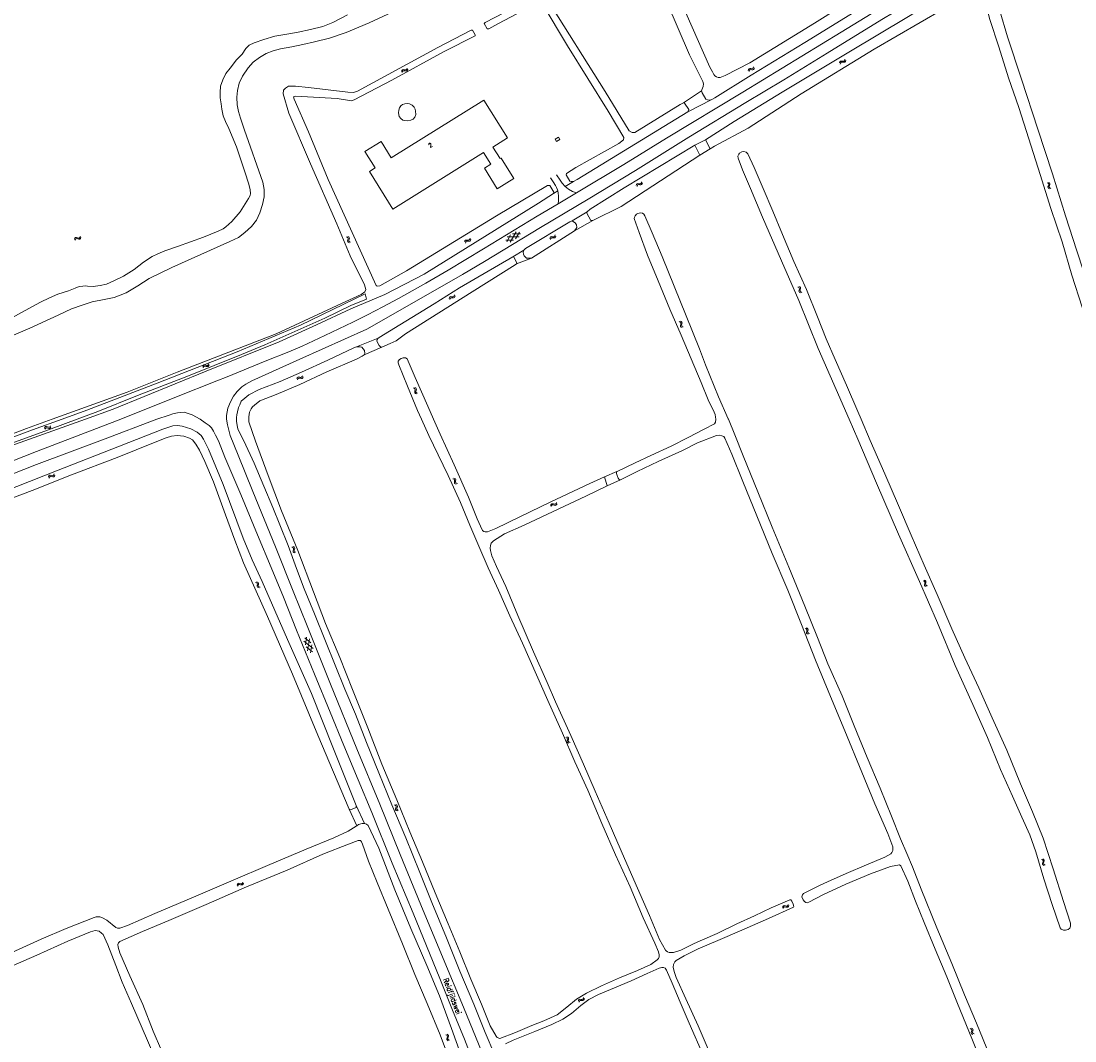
# Model space of a CAD drawing. Header units: metres. Extents: x 189705 to 199106, y 581686 to 588448.
# Tile 112 of 256: x 191393 to 191799, y 587261 to 587653. Entities that reach past the tile are written whole.
import ezdxf

# ---------------------------------------------------------------- set-up
doc = ezdxf.new("R2010")
doc.units = ezdxf.units.M
doc.layers.add('B-WA-OG-GBKN-G', color=7, linetype='Continuous', lineweight=18)
doc.styles.add('Style-STANDARD', font='STANDARD.shx')

msp = doc.modelspace()

# ---------------------------------------------------------------- linework, layer by layer
at = {"layer": 'B-WA-OG-GBKN-G'}
for p, q in [((191708.196, 587637.173), (191708.305, 587637.566)), ((191708.305, 587637.566), (191708.5, 587637.828)), ((191708.472, 587636.76), (191708.584, 587637.152)), ((191708.5, 587637.828), (191708.828, 587637.916)), ((191708.584, 587637.152), (191708.782, 587637.414)), ((191708.782, 587637.414), (191709.096, 587637.499)), ((191708.828, 587637.916), (191709.232, 587637.87)), ((191709.096, 587637.499), (191709.509, 587637.458)), ((191709.232, 587637.87), (191709.638, 587637.825)), ((191709.509, 587637.458), (191709.914, 587637.41)), ((191709.638, 587637.825), (191709.956, 587637.907)), ((191709.914, 587637.41), (191710.233, 587637.492)), ((191709.956, 587637.907), (191710.16, 587638.175)), ((191710.16, 587638.175), (191710.271, 587638.568)), ((191710.233, 587637.492), (191710.436, 587637.762)), ((191710.436, 587637.762), (191710.546, 587638.155)), ((191539.503, 587633.871), (191539.629, 587634.259)), ((191539.629, 587634.259), (191539.835, 587634.513)), ((191539.761, 587633.447), (191539.889, 587633.834)), ((191539.835, 587634.513), (191540.166, 587634.587)), ((191539.889, 587633.834), (191540.098, 587634.087)), ((191540.098, 587634.087), (191540.417, 587634.158)), ((191540.166, 587634.587), (191540.568, 587634.523)), ((191540.417, 587634.158), (191540.827, 587634.1)), ((191540.568, 587634.523), (191540.971, 587634.461)), ((191540.827, 587634.1), (191541.23, 587634.035)), ((191540.971, 587634.461), (191541.293, 587634.53)), ((191541.23, 587634.035), (191541.552, 587634.104)), ((191541.293, 587634.53), (191541.508, 587634.789)), ((191541.508, 587634.789), (191541.635, 587635.177)), ((191541.552, 587634.104), (191541.766, 587634.364)), ((191541.766, 587634.364), (191541.893, 587634.753)), ((191673.029, 587634.256), (191673.128, 587634.651)), ((191673.128, 587634.651), (191673.317, 587634.918)), ((191673.315, 587633.85), (191673.417, 587634.244)), ((191673.317, 587634.918), (191673.642, 587635.014)), ((191673.417, 587634.244), (191673.608, 587634.511)), ((191673.608, 587634.511), (191673.921, 587634.603)), ((191673.642, 587635.014), (191674.048, 587634.977)), ((191673.921, 587634.603), (191674.335, 587634.572)), ((191674.048, 587634.977), (191674.455, 587634.942)), ((191674.335, 587634.572), (191674.741, 587634.534)), ((191674.455, 587634.942), (191674.771, 587635.032)), ((191674.741, 587634.534), (191675.058, 587634.624)), ((191674.771, 587635.032), (191674.969, 587635.304)), ((191674.969, 587635.304), (191675.07, 587635.7)), ((191675.058, 587634.624), (191675.254, 587634.898)), ((191675.254, 587634.898), (191675.355, 587635.294)), ((191629.914, 587589.957), (191630.011, 587590.352)), ((191630.011, 587590.352), (191630.199, 587590.62)), ((191630.199, 587590.62), (191630.524, 587590.717)), ((191630.201, 587589.551), (191630.301, 587589.946)), ((191630.301, 587589.946), (191630.492, 587590.214)), ((191630.492, 587590.214), (191630.804, 587590.307)), ((191630.524, 587590.717), (191630.929, 587590.682)), ((191630.804, 587590.307), (191631.218, 587590.278)), ((191630.929, 587590.682), (191631.336, 587590.649)), ((191631.218, 587590.278), (191631.625, 587590.242)), ((191631.336, 587590.649), (191631.652, 587590.74)), ((191631.625, 587590.242), (191631.941, 587590.333)), ((191631.652, 587590.74), (191631.849, 587591.014)), ((191631.849, 587591.014), (191631.948, 587591.41)), ((191631.941, 587590.333), (191632.136, 587590.608)), ((191632.136, 587590.608), (191632.235, 587591.005)), ((191788.152, 587591.025), (191788.508, 587590.826)), ((191788.59, 587589.854), (191788.449, 587589.471)), ((191788.449, 587589.471), (191788.455, 587589.142)), ((191788.455, 587589.142), (191788.67, 587588.882)), ((191788.508, 587590.826), (191788.716, 587590.572)), ((191788.725, 587590.246), (191788.59, 587589.854)), ((191788.618, 587591.197), (191788.975, 587591)), ((191788.67, 587588.882), (191789.027, 587588.683)), ((191788.716, 587590.572), (191788.725, 587590.246)), ((191789.055, 587590.028), (191788.917, 587589.644)), ((191788.917, 587589.644), (191788.923, 587589.315)), ((191788.923, 587589.315), (191789.136, 587589.054)), ((191788.975, 587591), (191789.185, 587590.749)), ((191789.194, 587590.411), (191789.055, 587590.028)), ((191789.136, 587589.054), (191789.493, 587588.856)), ((191789.185, 587590.749), (191789.194, 587590.411)), ((191581.326, 587568.182), (191583.602, 587572.177)), ((191583.417, 587569.405), (191584.929, 587572.055)), ((191413.532, 587569.36), (191413.711, 587569.726)), ((191413.711, 587569.726), (191413.951, 587569.949)), ((191413.728, 587568.904), (191413.909, 587569.269)), ((191413.909, 587569.269), (191414.152, 587569.49)), ((191413.951, 587569.949), (191414.289, 587569.975)), ((191414.152, 587569.49), (191414.477, 587569.516)), ((191414.289, 587569.975), (191414.678, 587569.856)), ((191414.477, 587569.516), (191414.875, 587569.401)), ((191414.678, 587569.856), (191415.069, 587569.738)), ((191414.875, 587569.401), (191415.265, 587569.28)), ((191415.069, 587569.738), (191415.397, 587569.761)), ((191415.265, 587569.28), (191415.593, 587569.303)), ((191415.397, 587569.761), (191415.646, 587569.987)), ((191415.593, 587569.303), (191415.842, 587569.53)), ((191415.646, 587569.987), (191415.826, 587570.354)), ((191415.842, 587569.53), (191416.022, 587569.897)), ((191518.316, 587570.185), (191518.684, 587570.011)), ((191518.684, 587570.011), (191518.91, 587569.772)), ((191518.833, 587569.047), (191518.719, 587568.656)), ((191518.719, 587568.656), (191518.748, 587568.328)), ((191518.748, 587568.328), (191518.98, 587568.083)), ((191518.769, 587570.389), (191519.138, 587570.217)), ((191518.941, 587569.448), (191518.833, 587569.047)), ((191518.91, 587569.772), (191518.941, 587569.448)), ((191518.98, 587568.083), (191519.35, 587567.909)), ((191519.138, 587570.217), (191519.365, 587569.981)), ((191519.285, 587569.253), (191519.174, 587568.86)), ((191519.174, 587568.86), (191519.202, 587568.532)), ((191519.202, 587568.532), (191519.433, 587568.287)), ((191519.397, 587569.644), (191519.285, 587569.253)), ((191519.365, 587569.981), (191519.397, 587569.644)), ((191519.433, 587568.287), (191519.803, 587568.113)), ((191563.83, 587568.233), (191563.932, 587568.627)), ((191563.932, 587568.627), (191564.124, 587568.893)), ((191564.112, 587567.824), (191564.217, 587568.218)), ((191564.124, 587568.893), (191564.45, 587568.985)), ((191564.217, 587568.218), (191564.411, 587568.482)), ((191564.411, 587568.482), (191564.725, 587568.572)), ((191564.45, 587568.985), (191564.854, 587568.945)), ((191564.725, 587568.572), (191565.138, 587568.537)), ((191564.854, 587568.945), (191565.261, 587568.906)), ((191565.138, 587568.537), (191565.544, 587568.496)), ((191565.261, 587568.906), (191565.578, 587568.994)), ((191565.544, 587568.496), (191565.861, 587568.583)), ((191565.578, 587568.994), (191565.778, 587569.264)), ((191565.778, 587569.264), (191565.883, 587569.66)), ((191565.861, 587568.583), (191566.06, 587568.856)), ((191566.06, 587568.856), (191566.164, 587569.251)), ((191582.669, 587568.968), (191579.619, 587568.952)), ((191579.999, 587568.302), (191581.509, 587570.952)), ((191584.763, 587570.193), (191580.167, 587570.167)), ((191585.308, 587571.406), (191582.255, 587571.389)), ((191596.603, 587569.554), (191596.715, 587569.945)), ((191596.715, 587569.945), (191596.913, 587570.206)), ((191596.875, 587569.138), (191596.99, 587569.529)), ((191596.913, 587570.206), (191597.241, 587570.291)), ((191596.99, 587569.529), (191597.19, 587569.789)), ((191597.19, 587569.789), (191597.506, 587569.871)), ((191597.241, 587570.291), (191597.645, 587570.241)), ((191597.506, 587569.871), (191597.918, 587569.827)), ((191597.645, 587570.241), (191598.05, 587570.193)), ((191597.918, 587569.827), (191598.323, 587569.775)), ((191598.05, 587570.193), (191598.37, 587570.272)), ((191598.323, 587569.775), (191598.643, 587569.855)), ((191598.37, 587570.272), (191598.576, 587570.538)), ((191598.576, 587570.538), (191598.69, 587570.931)), ((191598.643, 587569.855), (191598.848, 587570.122)), ((191598.848, 587570.122), (191598.962, 587570.515)), ((191559.596, 587547.213), (191559.793, 587547.485)), ((191559.793, 587547.485), (191559.895, 587547.881)), ((191560.078, 587547.078), (191560.18, 587547.474)), ((191692.078, 587550.848), (191692.451, 587550.683)), ((191692.451, 587550.683), (191692.683, 587550.451)), ((191692.626, 587549.724), (191692.523, 587549.33)), ((191692.523, 587549.33), (191692.561, 587549.003)), ((191692.525, 587551.064), (191692.899, 587550.902)), ((191692.561, 587549.003), (191692.8, 587548.765)), ((191692.723, 587550.128), (191692.626, 587549.724)), ((191692.683, 587550.451), (191692.723, 587550.128)), ((191692.8, 587548.765), (191693.175, 587548.601)), ((191692.899, 587550.902), (191693.132, 587550.673)), ((191693.073, 587549.943), (191692.972, 587549.547)), ((191692.972, 587549.547), (191693.01, 587549.22)), ((191693.01, 587549.22), (191693.247, 587548.981)), ((191693.174, 587550.337), (191693.073, 587549.943)), ((191693.132, 587550.673), (191693.174, 587550.337)), ((191693.247, 587548.981), (191693.622, 587548.818)), ((191557.853, 587546.439), (191557.952, 587546.834)), ((191557.952, 587546.834), (191558.142, 587547.101)), ((191558.138, 587546.032), (191558.24, 587546.427)), ((191558.142, 587547.101), (191558.467, 587547.196)), ((191558.24, 587546.427), (191558.432, 587546.693)), ((191558.432, 587546.693), (191558.745, 587546.785)), ((191558.467, 587547.196), (191558.872, 587547.159)), ((191558.745, 587546.785), (191559.159, 587546.753)), ((191558.872, 587547.159), (191559.279, 587547.123)), ((191559.159, 587546.753), (191559.565, 587546.715)), ((191559.279, 587547.123), (191559.596, 587547.213)), ((191559.565, 587546.715), (191559.882, 587546.804)), ((191559.882, 587546.804), (191560.078, 587547.078)), ((191646.424, 587537.56), (191646.799, 587537.402)), ((191646.799, 587537.402), (191647.035, 587537.174)), ((191646.867, 587537.784), (191647.244, 587537.629)), ((191646.991, 587536.446), (191646.894, 587536.05)), ((191646.894, 587536.05), (191646.937, 587535.724)), ((191646.937, 587535.724), (191647.18, 587535.49)), ((191647.081, 587536.851), (191646.991, 587536.446)), ((191647.035, 587537.174), (191647.081, 587536.851)), ((191647.18, 587535.49), (191647.558, 587535.333)), ((191647.244, 587537.629), (191647.481, 587537.403)), ((191647.433, 587536.672), (191647.34, 587536.274)), ((191647.34, 587536.274), (191647.383, 587535.948)), ((191647.383, 587535.948), (191647.624, 587535.713)), ((191647.528, 587537.068), (191647.433, 587536.672)), ((191647.481, 587537.403), (191647.528, 587537.068)), ((191647.624, 587535.713), (191648.001, 587535.556)), ((191462.911, 587520.272), (191463.082, 587520.641)), ((191463.082, 587520.641), (191463.317, 587520.869)), ((191463.116, 587519.819), (191463.29, 587520.188)), ((191463.29, 587520.188), (191463.527, 587520.414)), ((191463.317, 587520.869), (191463.654, 587520.902)), ((191463.527, 587520.414), (191463.852, 587520.447)), ((191463.654, 587520.902), (191464.045, 587520.792)), ((191463.852, 587520.447), (191464.252, 587520.34)), ((191464.045, 587520.792), (191464.439, 587520.682)), ((191464.252, 587520.34), (191464.645, 587520.227)), ((191464.439, 587520.682), (191464.766, 587520.711)), ((191464.645, 587520.227), (191464.972, 587520.257)), ((191464.766, 587520.711), (191465.011, 587520.942)), ((191464.972, 587520.257), (191465.216, 587520.49)), ((191465.011, 587520.942), (191465.184, 587521.313)), ((191465.216, 587520.49), (191465.389, 587520.861)), ((191499.183, 587515.608), (191499.338, 587515.985)), ((191499.338, 587515.985), (191499.563, 587516.222)), ((191499.407, 587515.165), (191499.564, 587515.54)), ((191499.563, 587516.222), (191499.898, 587516.269)), ((191499.564, 587515.54), (191499.792, 587515.777)), ((191499.792, 587515.777), (191500.115, 587515.823)), ((191499.898, 587516.269), (191500.294, 587516.175)), ((191500.115, 587515.823), (191500.52, 587515.733)), ((191500.294, 587516.175), (191500.692, 587516.082)), ((191500.52, 587515.733), (191500.917, 587515.637)), ((191500.692, 587516.082), (191501.018, 587516.125)), ((191500.917, 587515.637), (191501.243, 587515.68)), ((191501.018, 587516.125), (191501.253, 587516.367)), ((191501.243, 587515.68), (191501.477, 587515.923)), ((191501.253, 587516.367), (191501.409, 587516.744)), ((191501.477, 587515.923), (191501.634, 587516.301)), ((191544.128, 587512.012), (191544.5, 587511.846)), ((191544.5, 587511.846), (191544.731, 587511.613)), ((191544.672, 587510.887), (191544.567, 587510.492)), ((191544.576, 587512.227), (191544.949, 587512.063)), ((191544.771, 587511.29), (191544.672, 587510.887)), ((191544.731, 587511.613), (191544.771, 587511.29)), ((191544.949, 587512.063), (191545.182, 587511.833)), ((191545.119, 587511.103), (191545.017, 587510.708)), ((191545.222, 587511.497), (191545.119, 587511.103)), ((191545.182, 587511.833), (191545.222, 587511.497)), ((191544.567, 587510.492), (191544.604, 587510.165)), ((191544.604, 587510.165), (191544.842, 587509.926)), ((191544.842, 587509.926), (191545.216, 587509.761)), ((191545.017, 587510.708), (191545.054, 587510.38)), ((191545.054, 587510.38), (191545.29, 587510.141)), ((191545.29, 587510.141), (191545.664, 587509.976)), ((191401.97, 587496.583), (191402.172, 587496.937)), ((191402.134, 587496.115), (191402.339, 587496.467)), ((191402.172, 587496.937), (191402.426, 587497.143)), ((191402.339, 587496.467), (191402.596, 587496.672)), ((191402.426, 587497.143), (191402.765, 587497.147)), ((191402.596, 587496.672), (191402.922, 587496.676)), ((191402.765, 587497.147), (191403.145, 587497.002)), ((191402.922, 587496.676), (191403.312, 587496.534)), ((191403.145, 587497.002), (191403.527, 587496.858)), ((191403.312, 587496.534), (191403.693, 587496.388)), ((191403.527, 587496.858), (191403.856, 587496.859)), ((191403.693, 587496.388), (191404.022, 587496.388)), ((191403.856, 587496.859), (191404.12, 587497.068)), ((191404.022, 587496.388), (191404.285, 587496.599)), ((191404.12, 587497.068), (191404.325, 587497.422)), ((191404.285, 587496.599), (191404.49, 587496.953)), ((191403.901, 587478.397), (191404.237, 587478.439)), ((191404.237, 587478.439), (191404.631, 587478.338)), ((191405.354, 587478.275), (191405.593, 587478.512)), ((191405.593, 587478.512), (191405.756, 587478.887)), ((191405.809, 587478.065), (191405.973, 587478.44)), ((191403.51, 587477.79), (191403.672, 587478.164)), ((191403.672, 587478.164), (191403.901, 587478.397)), ((191403.726, 587477.343), (191403.891, 587477.716)), ((191403.891, 587477.716), (191404.123, 587477.948)), ((191404.123, 587477.948), (191404.446, 587477.988)), ((191404.446, 587477.988), (191404.85, 587477.891)), ((191404.631, 587478.338), (191405.027, 587478.237)), ((191404.85, 587477.891), (191405.244, 587477.788)), ((191405.027, 587478.237), (191405.354, 587478.275)), ((191405.244, 587477.788), (191405.571, 587477.826)), ((191405.571, 587477.826), (191405.809, 587478.065)), ((191559.213, 587477.038), (191559.604, 587476.924)), ((191559.604, 587476.924), (191559.864, 587476.724)), ((191559.628, 587477.311), (191560.02, 587477.199)), ((191559.903, 587475.996), (191559.853, 587475.591)), ((191559.853, 587475.591), (191559.933, 587475.272)), ((191559.864, 587476.724), (191559.947, 587476.408)), ((191559.947, 587476.408), (191559.903, 587475.996)), ((191559.933, 587475.272), (191560.201, 587475.067)), ((191560.02, 587477.199), (191560.281, 587477.002)), ((191560.201, 587475.067), (191560.594, 587474.954)), ((191560.317, 587476.27), (191560.27, 587475.865)), ((191560.27, 587475.865), (191560.35, 587475.546)), ((191560.281, 587477.002), (191560.366, 587476.674)), ((191560.366, 587476.674), (191560.317, 587476.27)), ((191560.35, 587475.546), (191560.616, 587475.34)), ((191560.616, 587475.34), (191561.009, 587475.227)), ((191596.918, 587466.784), (191597.076, 587467.16)), ((191597.076, 587467.16), (191597.303, 587467.395)), ((191597.139, 587466.339), (191597.299, 587466.714)), ((191597.299, 587466.714), (191597.529, 587466.948)), ((191597.303, 587467.395), (191597.639, 587467.44)), ((191597.529, 587466.948), (191597.852, 587466.992)), ((191597.639, 587467.44), (191598.034, 587467.343)), ((191597.852, 587466.992), (191598.256, 587466.899)), ((191598.034, 587467.343), (191598.431, 587467.247)), ((191598.256, 587466.899), (191598.652, 587466.8)), ((191598.431, 587467.247), (191598.757, 587467.288)), ((191598.652, 587466.8), (191598.979, 587466.841)), ((191598.757, 587467.288), (191598.994, 587467.527)), ((191598.979, 587466.841), (191599.214, 587467.082)), ((191598.994, 587467.527), (191599.153, 587467.904)), ((191599.214, 587467.082), (191599.374, 587467.459)), ((191497.267, 587450.775), (191497.642, 587450.614)), ((191497.642, 587450.614), (191497.876, 587450.384)), ((191497.712, 587450.996), (191498.088, 587450.837)), ((191497.919, 587450.061), (191497.826, 587449.657)), ((191497.876, 587450.384), (191497.919, 587450.061)), ((191498.088, 587450.837), (191498.323, 587450.61)), ((191498.368, 587450.274), (191498.27, 587449.879)), ((191498.323, 587450.61), (191498.368, 587450.274)), ((191497.826, 587449.657), (191497.726, 587449.261)), ((191497.726, 587449.261), (191497.767, 587448.935)), ((191497.767, 587448.935), (191498.008, 587448.699)), ((191498.008, 587448.699), (191498.384, 587448.539)), ((191498.27, 587449.879), (191498.173, 587449.483)), ((191498.173, 587449.483), (191498.214, 587449.156)), ((191498.214, 587449.156), (191498.453, 587448.919)), ((191498.453, 587448.919), (191498.83, 587448.759)), ((191740.766, 587437.996), (191741.15, 587437.859)), ((191741.15, 587437.859), (191741.398, 587437.645)), ((191483.658, 587436.999), (191483.265, 587437.113)), ((191483.924, 587436.793), (191483.658, 587436.999)), ((191484.074, 587437.271), (191483.681, 587437.385)), ((191483.904, 587435.664), (191483.954, 587436.068)), ((191483.988, 587435.336), (191483.904, 587435.664)), ((191484.003, 587436.473), (191483.924, 587436.793)), ((191483.954, 587436.068), (191484.003, 587436.473)), ((191484.249, 587435.138), (191483.988, 587435.336)), ((191484.341, 587437.065), (191484.074, 587437.271)), ((191484.64, 587435.025), (191484.249, 587435.138)), ((191484.324, 587435.929), (191484.369, 587436.341)), ((191484.405, 587435.613), (191484.324, 587435.929)), ((191484.42, 587436.746), (191484.341, 587437.065)), ((191484.369, 587436.341), (191484.42, 587436.746)), ((191484.665, 587435.412), (191484.405, 587435.613)), ((191485.056, 587435.297), (191484.665, 587435.412)), ((191740.335, 587437.75), (191740.717, 587437.611)), ((191740.717, 587437.611), (191740.965, 587437.395)), ((191740.956, 587436.666), (191740.88, 587436.265)), ((191740.88, 587436.265), (191740.939, 587435.941)), ((191740.939, 587435.941), (191741.193, 587435.72)), ((191741.027, 587437.075), (191740.956, 587436.666)), ((191740.965, 587437.395), (191741.027, 587437.075)), ((191741.193, 587435.72), (191741.578, 587435.581)), ((191741.387, 587436.913), (191741.313, 587436.511)), ((191741.313, 587436.511), (191741.373, 587436.188)), ((191741.373, 587436.188), (191741.625, 587435.965)), ((191741.462, 587437.313), (191741.387, 587436.913)), ((191741.398, 587437.645), (191741.462, 587437.313)), ((191741.625, 587435.965), (191742.01, 587435.827)), ((191694.938, 587419.391), (191695.317, 587419.242)), ((191695.317, 587419.242), (191695.558, 587419.019)), ((191695.376, 587419.625), (191695.756, 587419.479)), ((191695.531, 587418.291), (191695.443, 587417.892)), ((191695.443, 587417.892), (191695.494, 587417.567)), ((191695.494, 587417.567), (191695.742, 587417.339)), ((191695.612, 587418.698), (191695.531, 587418.291)), ((191695.558, 587419.019), (191695.612, 587418.698)), ((191695.756, 587419.479), (191695.998, 587419.259)), ((191695.968, 587418.527), (191695.883, 587418.127)), ((191695.883, 587418.127), (191695.934, 587417.802)), ((191695.934, 587417.802), (191696.181, 587417.573)), ((191696.053, 587418.924), (191695.968, 587418.527)), ((191695.998, 587419.259), (191696.053, 587418.924)), ((191696.181, 587417.573), (191696.562, 587417.424)), ((191501.912, 587414.533), (191505.48, 587411.634)), ((191502.247, 587415.823), (191504.614, 587413.9)), ((191502.468, 587413.08), (191502.95, 587416.092)), ((191503.333, 587410.814), (191504.059, 587415.352)), ((191695.742, 587417.339), (191696.123, 587417.191)), ((191502.776, 587412.271), (191505.143, 587410.346)), ((191504.441, 587410.078), (191504.923, 587413.092)), ((191602.702, 587377.455), (191603.085, 587377.316)), ((191603.085, 587377.316), (191603.332, 587377.099)), ((191603.134, 587377.7), (191603.518, 587377.563)), ((191603.332, 587377.099), (191603.394, 587376.779)), ((191603.518, 587377.563), (191603.766, 587377.35)), ((191603.829, 587377.017), (191603.754, 587376.617)), ((191603.766, 587377.35), (191603.829, 587377.017)), ((191603.323, 587376.37), (191603.246, 587375.97)), ((191603.246, 587375.97), (191603.305, 587375.646)), ((191603.305, 587375.646), (191603.559, 587375.424)), ((191603.394, 587376.779), (191603.323, 587376.37)), ((191603.559, 587375.424), (191603.944, 587375.285)), ((191603.754, 587376.617), (191603.68, 587376.216)), ((191603.68, 587376.216), (191603.739, 587375.892)), ((191603.739, 587375.892), (191603.991, 587375.669)), ((191603.991, 587375.669), (191604.376, 587375.53)), ((191536.826, 587351.473), (191537.188, 587351.286)), ((191537.304, 587350.318), (191537.177, 587349.93)), ((191537.177, 587349.93), (191537.194, 587349.602)), ((191537.188, 587351.286), (191537.405, 587351.04)), ((191537.194, 587349.602), (191537.418, 587349.35)), ((191537.286, 587351.661), (191537.649, 587351.477)), ((191537.426, 587350.715), (191537.304, 587350.318)), ((191537.405, 587351.04), (191537.426, 587350.715)), ((191537.418, 587349.35), (191537.782, 587349.163)), ((191537.763, 587350.508), (191537.638, 587350.119)), ((191537.638, 587350.119), (191537.656, 587349.791)), ((191537.649, 587351.477), (191537.867, 587351.233)), ((191537.656, 587349.791), (191537.878, 587349.538)), ((191537.888, 587350.895), (191537.763, 587350.508)), ((191537.867, 587351.233), (191537.888, 587350.895)), ((191537.878, 587349.538), (191538.241, 587349.351)), ((191785.968, 587330.448), (191786.328, 587330.259)), ((191786.437, 587329.29), (191786.307, 587328.903)), ((191786.307, 587328.903), (191786.322, 587328.574)), ((191786.322, 587328.574), (191786.544, 587328.32)), ((191786.328, 587330.259), (191786.544, 587330.011)), ((191786.429, 587330.633), (191786.791, 587330.446)), ((191786.562, 587329.685), (191786.437, 587329.29)), ((191786.544, 587330.011), (191786.562, 587329.685)), ((191786.544, 587328.32), (191786.907, 587328.131)), ((191786.898, 587329.477), (191786.77, 587329.089)), ((191786.77, 587329.089), (191786.785, 587328.76)), ((191786.785, 587328.76), (191787.005, 587328.505)), ((191786.791, 587330.446), (191787.007, 587330.201)), ((191787.026, 587329.863), (191786.898, 587329.477)), ((191787.005, 587328.505), (191787.368, 587328.316)), ((191787.007, 587330.201), (191787.026, 587329.863)), ((191476.159, 587320.613), (191476.315, 587320.989)), ((191476.315, 587320.989), (191476.541, 587321.226)), ((191476.381, 587320.169), (191476.54, 587320.544)), ((191476.54, 587320.544), (191476.769, 587320.78)), ((191476.541, 587321.226), (191476.877, 587321.272)), ((191476.769, 587320.78), (191477.092, 587320.825)), ((191476.877, 587321.272), (191477.272, 587321.177)), ((191477.092, 587320.825), (191477.497, 587320.734)), ((191477.272, 587321.177), (191477.669, 587321.082)), ((191477.497, 587320.734), (191477.893, 587320.637)), ((191477.669, 587321.082), (191477.996, 587321.125)), ((191477.893, 587320.637), (191478.219, 587320.679)), ((191477.996, 587321.125), (191478.231, 587321.365)), ((191478.219, 587320.679), (191478.454, 587320.921)), ((191478.231, 587321.365), (191478.389, 587321.742)), ((191478.454, 587320.921), (191478.612, 587321.298)), ((191686.188, 587312.013), (191686.343, 587312.39)), ((191686.343, 587312.39), (191686.569, 587312.627)), ((191686.569, 587312.627), (191686.904, 587312.674)), ((191686.57, 587311.945), (191686.798, 587312.181)), ((191686.798, 587312.181), (191687.121, 587312.227)), ((191686.904, 587312.674), (191687.3, 587312.579)), ((191687.121, 587312.227), (191687.526, 587312.137)), ((191687.3, 587312.579), (191687.698, 587312.486)), ((191687.526, 587312.137), (191687.922, 587312.04)), ((191687.698, 587312.486), (191688.024, 587312.529)), ((191687.922, 587312.04), (191688.248, 587312.083)), ((191688.024, 587312.529), (191688.259, 587312.77)), ((191688.248, 587312.083), (191688.482, 587312.326)), ((191688.259, 587312.77), (191688.416, 587313.147)), ((191688.482, 587312.326), (191688.639, 587312.704)), ((191686.412, 587311.57), (191686.57, 587311.945)), ((191607.586, 587275.844), (191607.68, 587276.24)), ((191607.68, 587276.24), (191607.866, 587276.51)), ((191607.866, 587276.51), (191608.19, 587276.609)), ((191607.876, 587275.441), (191607.973, 587275.837)), ((191607.973, 587275.837), (191608.162, 587276.105)), ((191608.162, 587276.105), (191608.474, 587276.201)), ((191608.19, 587276.609), (191608.596, 587276.577)), ((191608.474, 587276.201), (191608.888, 587276.175)), ((191608.596, 587276.577), (191609.003, 587276.546)), ((191608.888, 587276.175), (191609.294, 587276.142)), ((191609.003, 587276.546), (191609.318, 587276.64)), ((191609.294, 587276.142), (191609.61, 587276.235)), ((191609.318, 587276.64), (191609.513, 587276.915)), ((191609.513, 587276.915), (191609.609, 587277.312)), ((191609.61, 587276.235), (191609.803, 587276.512)), ((191609.803, 587276.512), (191609.899, 587276.909)), ((191758.501, 587265.329), (191758.869, 587265.156)), ((191758.869, 587265.156), (191759.096, 587264.918)), ((191759.023, 587264.193), (191758.911, 587263.801)), ((191758.911, 587263.801), (191758.941, 587263.473)), ((191758.941, 587263.473), (191759.174, 587263.23)), ((191758.953, 587265.535), (191759.323, 587265.364)), ((191759.129, 587264.594), (191759.023, 587264.193)), ((191759.096, 587264.918), (191759.129, 587264.594)), ((191759.323, 587265.364), (191759.55, 587265.129)), ((191759.474, 587264.401), (191759.364, 587264.007)), ((191759.364, 587264.007), (191759.395, 587263.68)), ((191759.395, 587263.68), (191759.626, 587263.435)), ((191759.584, 587264.792), (191759.474, 587264.401)), ((191759.55, 587265.129), (191759.584, 587264.792)), ((191759.626, 587263.435), (191759.997, 587263.263)), ((191556.541, 587262.948), (191556.902, 587262.761)), ((191557.017, 587261.793), (191556.889, 587261.405)), ((191556.889, 587261.405), (191556.906, 587261.076)), ((191556.902, 587262.761), (191557.119, 587262.514)), ((191556.906, 587261.076), (191557.13, 587260.824)), ((191557.001, 587263.136), (191557.364, 587262.951)), ((191557.14, 587262.189), (191557.017, 587261.793)), ((191557.119, 587262.514), (191557.14, 587262.189)), ((191557.13, 587260.824), (191557.493, 587260.637)), ((191557.476, 587261.982), (191557.351, 587261.593)), ((191557.351, 587261.593), (191557.368, 587261.265)), ((191557.364, 587262.951), (191557.582, 587262.707)), ((191557.368, 587261.265), (191557.59, 587261.011)), ((191557.602, 587262.369), (191557.476, 587261.982)), ((191557.582, 587262.707), (191557.602, 587262.369)), ((191557.59, 587261.011), (191557.953, 587260.825)), ((191759.174, 587263.23), (191759.545, 587263.057))]:
    msp.add_line(p, q, dxfattribs=at)
at = {"layer": 'B-WA-OG-GBKN-G', "flags": 128}
for points in [[(191609.667, 587734.634), (191622.003, 587706.339), (191633.272, 587680.055), (191650.408, 587640.304), (191655.554, 587630.011), (191655.753, 587629.088), (191655.679, 587628.097), (191655.46, 587627.427), (191655.081, 587626.876), (191654.996, 587626.388)], [(191606.844, 587587.117), (191625.095, 587598.028), (191641.59, 587608.18), (191670.965, 587625.901), (191708.741, 587649.041), (191750.972, 587674.915), (191751.202, 587675.626), (191755.122, 587677.803), (191757.08, 587678.179), (191789.689, 587698.231), (191816.061, 587714.561)], [(191474.813, 587508.898), (191476.164, 587510.674), (191477.948, 587512.448), (191479.475, 587513.461), (191481.868, 587514.752), (191500.29, 587523.095), (191526.117, 587534.648), (191550.669, 587548.655), (191562.918, 587555.757), (191571.399, 587560.744), (191592.984, 587573.781), (191611.375, 587584.698), (191629.556, 587595.706), (191650.182, 587608.592), (191672.099, 587621.933), (191686.761, 587630.692), (191703.358, 587640.946), (191724.512, 587653.858), (191743.45, 587665.3), (191760.149, 587675.579), (191776.644, 587685.655), (191791.353, 587694.751), (191809.026, 587705.657)], [(191659.049, 587623.041), (191660.19, 587623.798), (191674.172, 587632.471), (191694.777, 587645.038), (191717.176, 587658.782), (191740.12, 587673.095), (191750.35, 587679.146)], [(191728.458, 587671.405), (191698.483, 587652.445), (191673.572, 587637.267), (191664.123, 587632.314), (191662.179, 587631.602), (191661.403, 587631.591), (191660.727, 587631.81), (191660.169, 587632.238), (191659.752, 587632.778), (191659.253, 587633.723), (191658.268, 587635.584), (191648.978, 587656.505)], [(191656.563, 587607.616), (191667.579, 587614.619), (191686.104, 587625.889), (191712.443, 587641.652), (191734.077, 587654.649), (191749.147, 587663.979), (191754.212, 587667.421)], [(191648.046, 587621.864), (191646.764, 587621.179), (191629.287, 587610.411), (191628.321, 587610.359), (191627.109, 587611.079), (191617.94, 587626.148), (191595.39, 587661.935)], [(191755.892, 587662.731), (191748.071, 587657.906), (191721.546, 587642.445), (191693.352, 587625.263), (191672.959, 587612.052), (191660.025, 587605.187), (191658.384, 587604.121)], [(191820.022, 587500), (191819.816, 587500.672), (191814.72, 587516.886), (191809.555, 587533.471), (191804.557, 587549.561), (191799.523, 587564.779), (191795.251, 587578.249), (191790.162, 587594.411), (191784.53, 587611.694), (191778.242, 587630.893), (191772.835, 587647.219), (191769.904, 587657.261), (191768.009, 587662.553)], [(191542.871, 587659.929), (191527.056, 587652.621), (191518.128, 587648.943), (191511.698, 587646.744), (191505.997, 587645.246), (191501.494, 587644.318), (191497.202, 587643.407), (191492.919, 587642.552), (191490.041, 587641.798), (191487.384, 587640.804), (191484.805, 587639.295), (191482.365, 587637.52), (191480.369, 587635.32)], [(191582.83, 587658.513), (191571.725, 587652.751), (191571.328, 587652.353), (191572.52, 587650.319), (191573.152, 587650.296), (191576.588, 587652.19), (191591.69, 587660.139)], [(191593.654, 587660.045), (191603.356, 587643.798), (191619.055, 587618.616), (191625.109, 587608.49), (191624.911, 587607.556), (191623.129, 587606.17), (191606.625, 587596.951), (191603.033, 587594.572), (191602.953, 587594.141), (191604.342, 587591.698), (191604.805, 587591.49), (191605.715, 587591.506)], [(191815.233, 587500), (191811.491, 587511.469), (191806.44, 587527.325), (191801.617, 587543.095), (191797.647, 587555.51), (191793.86, 587568.289), (191789.566, 587581.128), (191785.494, 587594.226), (191781.099, 587607.996), (191777.173, 587620.007), (191773.29, 587631.465), (191769.52, 587643.319), (191765.992, 587653.871), (191764.221, 587660.653)], [(191518.704, 587655.681), (191512.987, 587652.757), (191509.22, 587651.2), (191504.403, 587650.079), (191499.684, 587649.006), (191495.372, 587648.309), (191490.647, 587647.429), (191486.503, 587646.193), (191482.775, 587644.942), (191480.777, 587643.99), (191479.513, 587642.779), (191478.108, 587640.569)], [(191404.994, 587500), (191433.782, 587510.425), (191453.123, 587518.047), (191491.177, 587532.891), (191516.357, 587544.5), (191524.005, 587548.059), (191525.325, 587549.061), (191525.707, 587549.887), (191525.197, 587551.742), (191519.702, 587562.857), (191514.589, 587575.2), (191504.495, 587598.366), (191496.091, 587617.82), (191493.917, 587625.331), (191493.987, 587626.693), (191494.771, 587627.518), (191496.001, 587628.208), (191498.704, 587628.27), (191503.64, 587627.656), (191518.806, 587625.904), (191520.973, 587625.788), (191522.515, 587626.299), (191553.515, 587643.168), (191566.338, 587649.806), (191566.778, 587649.789)], [(191566.778, 587649.789), (191567.865, 587647.978), (191567.816, 587647.669), (191555.865, 587641.554), (191535.745, 587630.522), (191521.256, 587623.033), (191520.195, 587622.635), (191514.756, 587623.463), (191498.609, 587624.418), (191497.861, 587624.159), (191498.19, 587623.272), (191503.604, 587610.589), (191511.273, 587592.254), (191529.679, 587551.511), (191530.141, 587551.233), (191531.157, 587551.385), (191541.362, 587557.184), (191576.02, 587578.237), (191595.753, 587589.959), (191596.646, 587589.926), (191598.088, 587587.429), (191598.056, 587586.906)], [(191478.108, 587640.569), (191475.955, 587638.368), (191473.5, 587635.212), (191471.847, 587633.129), (191470.658, 587630.664), (191469.811, 587628.221), (191469.588, 587625.738), (191469.674, 587623.779), (191469.99, 587621.476), (191470.284, 587619.369), (191470.856, 587616.747), (191471.712, 587614.648), (191473.03, 587611.911), (191475.9, 587604.844), (191479.172, 587595.302), (191480.72, 587590.478), (191481.185, 587588.364), (191481.369, 587586.894), (191481.181, 587586.151), (191480.586, 587584.934), (191477.306, 587579.85), (191474.098, 587576.133), (191471.809, 587574.054), (191470.801, 587573.271), (191468.832, 587572.448), (191463.181, 587570.04), (191453.236, 587566.455), (191448.398, 587564.804), (191445.664, 587563.609), (191443.446, 587562.585), (191440.092, 587560.494), (191436.541, 587557.67), (191432.458, 587555.05), (191428.951, 587553.382), (191425.849, 587552.006), (191423.422, 587551.442), (191420.721, 587551.073), (191418.519, 587551.251), (191417.675, 587551.302), (191416.711, 587551.262), (191415.388, 587551.068), (191413.798, 587550.464), (191411.175, 587549.372), (191407.074, 587548.139), (191403.969, 587546.771), (191400.452, 587545.048), (191394.558, 587541.869), (191386.822, 587537.647)], [(191480.369, 587635.32), (191478.274, 587632.064), (191477.01, 587629.401), (191476.286, 587626.596), (191476.069, 587624.018), (191476.134, 587621.062), (191476.715, 587618.515), (191477.462, 587615.931), (191479.04, 587611.304), (191486.016, 587591.306), (191486.568, 587588.494), (191486.643, 587585.565), (191485.991, 587582.604), (191484.926, 587579.416), (191483.606, 587576.642), (191481.663, 587574.131), (191479.151, 587571.818), (191476.708, 587570.005), (191473.428, 587568.426), (191451.074, 587558.442), (191442.299, 587554.189), (191437.988, 587551.36), (191433.428, 587548.709), (191428.849, 587546.909), (191425.013, 587546.018), (191420.413, 587545.119), (191416.563, 587543.903), (191412.349, 587542.451), (191407.214, 587540.066), (191396.357, 587535.087), (191382.501, 587529.099)], [(191648.046, 587621.864), (191654.996, 587626.388)], [(191654.996, 587626.388), (191655.231, 587625.716), (191656.744, 587623.252), (191657.316, 587622.907), (191658.182, 587622.855), (191659.049, 587623.041)], [(191529.287, 587596.772), (191527.124, 587595.425), (191536.181, 587580.877), (191571.114, 587602.626), (191573.883, 587598.179), (191571.422, 587596.647), (191576.377, 587588.687), (191582.752, 587592.656), (191577.826, 587600.567), (191577.466, 587600.343), (191574.689, 587604.802), (191580.318, 587608.306), (191571.238, 587622.889), (191535.488, 587600.632)], [(191539.833, 587621.128), (191539.166, 587620.595), (191538.677, 587619.866), (191538.395, 587618.977), (191538.279, 587617.926), (191538.588, 587616.591), (191539.179, 587615.717), (191540.013, 587615.186), (191540.826, 587614.981), (191541.904, 587614.895), (191543.009, 587615.075), (191543.909, 587615.486), (191544.591, 587616.268), (191544.937, 587617.335), (191544.876, 587618.555), (191544.725, 587619.368), (191544.346, 587620.157), (191543.612, 587620.951), (191542.569, 587621.381), (191541.611, 587621.573), (191540.765, 587621.487), (191539.833, 587621.128)], [(191649.75, 587618.368), (191650.153, 587619.194), (191648.52, 587621.741), (191648.046, 587621.864)], [(191659.049, 587623.041), (191649.75, 587618.368)], [(191605.715, 587591.506), (191607.072, 587592.321), (191649.75, 587618.368)], [(191598.651, 587607.822), (191599.186, 587606.918), (191600.42, 587607.648), (191599.885, 587608.552), (191598.651, 587607.822)], [(191529.287, 587596.772), (191525.399, 587603.017), (191531.6, 587606.877), (191535.488, 587600.632)], [(191610.926, 587579.846), (191612.152, 587580.921), (191625.278, 587589.069), (191652.416, 587605.489)], [(191656.563, 587607.616), (191652.416, 587605.489)], [(191654.37, 587601.702), (191652.416, 587605.489)], [(191658.384, 587604.121), (191656.563, 587607.616)], [(191654.37, 587601.702), (191624.064, 587581.84), (191613.173, 587576.554)], [(191654.37, 587601.702), (191658.384, 587604.121)], [(191670.746, 587596.05), (191669.141, 587600.489), (191669.053, 587601.303), (191669.349, 587602.096), (191669.689, 587602.465), (191670.504, 587602.885), (191671.305, 587603.013), (191672.163, 587602.762), (191672.812, 587602.174), (191675.234, 587596.905), (191678.705, 587588.776), (191682.455, 587580.15), (191686.262, 587571.173), (191690.598, 587560.735), (191695.446, 587549.945), (191699.671, 587539.365), (191703.07, 587530.981), (191706.517, 587523.04), (191710.828, 587513.15), (191715.236, 587502.914), (191716.474, 587500)], [(191599.64, 587587.913), (191599.577, 587588.329), (191599.224, 587589.271), (191598.819, 587590.034), (191597.836, 587591.39), (191596.894, 587592.885)], [(191602.568, 587589.6), (191601.369, 587590.816), (191600.527, 587592.008), (191599.198, 587594.138)], [(191711.839, 587500), (191706.884, 587511.439), (191699.899, 587527.185), (191692.501, 587545.666), (191685.821, 587560.935), (191678.528, 587577.73), (191673.882, 587588.852), (191670.746, 587596.05)], [(191605.715, 587591.506), (191602.568, 587589.6)], [(191606.844, 587587.117), (191605.32, 587587.655), (191603.791, 587588.511), (191602.568, 587589.6)], [(191598.056, 587586.906), (191592.228, 587583.13), (191548.264, 587555.858), (191533.119, 587548.065), (191519.954, 587542.466), (191506.788, 587536.346), (191492.391, 587529.743), (191464.31, 587518.511), (191428.433, 587503.831), (191417.755, 587500)], [(191598.056, 587586.906), (191599.64, 587587.913)], [(191599.785, 587582.868), (191599.898, 587584.262), (191599.902, 587585.939), (191599.778, 587587.007), (191599.64, 587587.913)], [(191599.79, 587582.923), (191606.844, 587587.117)], [(191431.382, 587500), (191452.851, 587508.544), (191468.345, 587514.759), (191472.34, 587516.3), (191486.944, 587522.288), (191496.103, 587525.977), (191501.217, 587528.075), (191509.971, 587532.222), (191520.684, 587537.381), (191526.436, 587540.163), (191532.289, 587543.199), (191538.346, 587546.438), (191548.858, 587552.36), (191557.512, 587557.371), (191571.055, 587565.625), (191591.731, 587578.132), (191599.79, 587582.923)], [(191605.166, 587576.319), (191604.301, 587576.042), (191587.271, 587565.764), (191586.558, 587565.028)], [(191610.926, 587579.846), (191605.166, 587576.319)], [(191606.122, 587572.581), (191607.015, 587573.798), (191606.84, 587574.816), (191606.333, 587575.605), (191605.724, 587575.987), (191605.166, 587576.319)], [(191613.173, 587576.554), (191606.122, 587572.581)], [(191613.173, 587576.554), (191612.359, 587576.527), (191610.907, 587579.337), (191610.926, 587579.846)], [(191660.469, 587500), (191660.425, 587500.769), (191660.211, 587501.774), (191659.893, 587502.722), (191657.634, 587507.428), (191654.894, 587514.099), (191651.041, 587523.207), (191647.24, 587532.309), (191642.783, 587542.328), (191638.287, 587553.3), (191634.166, 587563.148), (191631.05, 587571.909), (191629.125, 587577.26), (191629.2, 587577.791), (191629.456, 587578.334), (191629.92, 587578.927), (191630.459, 587579.241), (191631.562, 587579.429), (191632.339, 587579.288), (191632.855, 587578.935), (191633.208, 587578.318), (191636.046, 587571.762), (191639.801, 587562.7), (191644.496, 587551.228), (191649.125, 587539.847), (191654.259, 587527.134), (191656.492, 587520.986), (191661.602, 587508.632), (191665.339, 587500.072), (191665.368, 587500)], [(191589.524, 587562.022), (191606.122, 587572.581)], [(191582.354, 587562.488), (191586.558, 587565.028)], [(191586.558, 587565.028), (191586.353, 587564.317), (191586.453, 587563.58), (191586.756, 587562.918), (191587.644, 587562.052), (191589.524, 587562.022)], [(191530.443, 587531.16), (191532.565, 587532.457), (191552.083, 587544.461), (191561.854, 587550.533), (191582.354, 587562.488)], [(191583.789, 587559.789), (191583.28, 587559.372), (191566.667, 587549.052), (191541.058, 587532.859), (191537.463, 587530.203), (191535.171, 587529.075), (191531.959, 587527.753)], [(191582.354, 587562.488), (191582.802, 587562.411), (191583.835, 587560.236), (191583.789, 587559.789)], [(191589.524, 587562.022), (191583.789, 587559.789)], [(191408.752, 587500), (191418.272, 587503.433), (191445.401, 587513.825), (191476.13, 587525.989), (191500.532, 587536.198), (191525.488, 587548.234)], [(191526.007, 587546.153), (191525.488, 587548.234)], [(191526.007, 587546.153), (191519.921, 587543.8), (191509.923, 587538.914), (191486.908, 587528.641), (191477.897, 587524.96), (191456.76, 587516.461), (191437.785, 587509.069), (191422.529, 587502.94), (191414.554, 587500)], [(191522.172, 587527.817), (191530.443, 587531.16)], [(191531.959, 587527.753), (191531.437, 587527.814), (191530.867, 587528.335), (191529.982, 587529.996), (191530.14, 587530.736), (191530.443, 587531.16)], [(191522.172, 587527.817), (191521.153, 587527.486), (191511.081, 587522.764), (191501.002, 587518.133), (191492.699, 587514.561), (191484.651, 587511.408), (191480.673, 587509.384), (191479.084, 587508.052), (191477.781, 587506.939), (191477.164, 587505.582), (191476.769, 587504.495), (191476.279, 587502.826), (191476.111, 587501.726), (191475.987, 587500.606), (191475.966, 587500)], [(191525.275, 587526.496), (191524.213, 587527.701), (191523.508, 587527.9), (191522.172, 587527.817)], [(191531.959, 587527.753), (191525.077, 587524.754)], [(191480.655, 587500), (191480.655, 587500.934), (191480.957, 587502.721), (191481.542, 587504.02), (191482.156, 587504.813), (191482.872, 587505.411), (191484.924, 587507.116), (191491.159, 587509.496), (191500.306, 587513.407), (191510.755, 587518.237), (191522.157, 587523.1), (191524.393, 587524.227), (191525.077, 587524.754)], [(191525.077, 587524.754), (191525.352, 587525.316), (191525.275, 587526.496)], [(191551.785, 587500), (191549.627, 587504.946), (191544.782, 587516.075), (191541.637, 587523.287), (191541.031, 587523.667), (191540.143, 587523.62), (191539.305, 587523.373), (191538.674, 587523.007), (191538.197, 587522.297), (191538.135, 587521.695), (191538.448, 587520.863), (191541.749, 587512.646), (191545.671, 587503.343), (191547.166, 587500)], [(191474.813, 587508.898), (191473.587, 587506.664), (191472.641, 587504.175), (191472.126, 587501.406), (191472.067, 587500)], [(191417.755, 587500), (191390.845, 587490.346), (191330.04, 587466.74), (191294.7, 587453.013), (191255.685, 587437.72), (191232.55, 587428.925), (191179.983, 587408.987), (191143.981, 587395.744), (191143.097, 587395.778), (191142.1, 587398.554), (191142.255, 587399.376), (191143.079, 587399.831), (191189.274, 587417.859), (191234.122, 587434), (191283.613, 587453.542), (191318.935, 587467.171), (191357.977, 587482.328), (191395.014, 587496.386), (191404.994, 587500)], [(191431.382, 587500), (191398.92, 587487.553), (191373.082, 587477.419)], [(191414.554, 587500), (191404.54, 587496.308), (191373.711, 587485.067)], [(191378.358, 587488.846), (191397.396, 587495.905), (191408.752, 587500)], [(191445.292, 587500), (191424.27, 587492.043), (191398.961, 587482.497), (191380.494, 587475.392)], [(191445.292, 587500), (191450.064, 587501.586), (191451.403, 587502.074), (191453.231, 587502.486), (191455.797, 587502.647), (191458.875, 587501.716), (191461.908, 587500)], [(191554.236, 587284.61), (191543.994, 587309.789), (191535.934, 587329.063), (191528.102, 587348.492), (191522.815, 587361.156), (191517.32, 587374.378), (191511.981, 587387.194), (191505.967, 587401.783), (191498.992, 587418.805), (191494.062, 587431.395), (191489.292, 587442.92), (191484.031, 587455.508), (191477.603, 587470.984), (191471.489, 587485.369), (191468.947, 587491.677), (191467.888, 587493.828), (191467.138, 587495.398), (191466.34, 587496.688), (191465.393, 587497.57), (191463.885, 587498.549), (191461.908, 587500)], [(191580.612, 587231.682), (191572.812, 587250.323), (191563.321, 587273.627), (191555.521, 587292.269), (191546.941, 587313.013), (191538.982, 587332.314), (191531.124, 587351.793), (191522.26, 587373.094), (191512.173, 587397.944), (191503.096, 587420.463), (191497.752, 587433.787), (191490.931, 587450.784), (191482.244, 587472.188), (191476.514, 587486.17), (191473.53, 587493.72), (191473.005, 587495.799), (191472.456, 587497.777), (191472.067, 587500)], [(191475.966, 587500), (191475.94, 587499.239), (191476.164, 587497.598), (191476.493, 587496.254), (191477.087, 587494.851), (191478.707, 587491.673), (191482.751, 587483.036), (191486.482, 587474.175), (191489.868, 587466.022), (191492.588, 587459.305), (191495.845, 587451.374), (191498.993, 587442.477), (191501.934, 587434.728), (191505.958, 587425.01), (191510.243, 587414.493), (191513.953, 587405.334), (191517.617, 587396.065), (191521.738, 587386.346), (191526.027, 587375.472), (191530.766, 587363.799), (191535.753, 587351.522), (191541.12, 587338.84), (191546.516, 587325.459), (191551.202, 587313.851), (191556.798, 587300.326), (191561.943, 587287.425), (191567.33, 587274.718), (191571.722, 587263.759), (191575.422, 587255.112)], [(191638.503, 587292.305), (191637.994, 587291.764), (191635.482, 587289.991), (191630.317, 587287.682), (191623.392, 587284.899), (191616.498, 587281.797), (191610.701, 587279.026), (191606.844, 587276.626), (191603.086, 587273.525), (191599.382, 587270.598), (191594.236, 587268.303), (191589.631, 587266.555), (191583.374, 587263.858), (191577.346, 587261.509), (191576.293, 587261.918), (191575.881, 587262.361), (191573.663, 587266.392), (191570.259, 587274.746), (191566.143, 587284.341), (191561.949, 587294.864), (191557.471, 587305.7), (191552.404, 587317.641), (191547.583, 587329.509), (191542.689, 587341.079), (191537.702, 587353.363), (191531.901, 587367.181), (191526.561, 587381.178), (191520.584, 587395.937), (191515.675, 587408.259), (191510.18, 587421.304), (191505.542, 587433.489), (191499.527, 587449.401), (191493.313, 587464.673), (191488.166, 587478.312), (191483.275, 587491.567), (191480.656, 587499.003), (191480.655, 587500)], [(191547.166, 587500), (191550.007, 587493.649), (191553.663, 587486.278), (191557.496, 587478.259), (191562.216, 587467.849), (191565.806, 587459.158), (191569.205, 587451.134), (191572.796, 587442.747), (191576.866, 587434.169), (191581.239, 587424.28), (191586.023, 587413.714), (191591.523, 587401.531), (191595.773, 587391.662), (191601.432, 587379.083), (191606.207, 587368.051), (191611.299, 587357.082), (191616.692, 587344.335), (191621.94, 587332.257), (191627.477, 587319.873), (191632.603, 587307.971), (191636.977, 587298.257), (191638.434, 587294.924), (191638.66, 587293.678), (191638.753, 587292.945), (191638.503, 587292.305)], [(191617.674, 587477.788), (191612.053, 587475.216), (191596.971, 587468.114), (191585.058, 587462.373), (191575.868, 587457.905), (191572.634, 587456.654), (191571.72, 587456.647), (191571.137, 587456.76), (191570.712, 587457.1), (191570.584, 587457.334), (191568.613, 587461.564), (191565.229, 587469.983), (191559.815, 587482.477), (191554.307, 587494.219), (191551.785, 587500)], [(191622.372, 587479.82), (191622.579, 587479.903), (191629.514, 587483.244), (191635.531, 587486.033), (191643.29, 587489.59), (191649.822, 587492.966), (191655.998, 587496.149), (191659.976, 587498.166), (191660.362, 587498.845), (191660.472, 587499.939), (191660.469, 587500)], [(191665.368, 587500), (191667.79, 587494.029), (191671.027, 587485.9), (191676.737, 587472.06), (191682.193, 587458.364)], [(191774.768, 587354.83), (191770.152, 587365.125), (191765.146, 587377.401), (191759.556, 587390.069), (191752.764, 587405.124), (191745.899, 587421.552), (191738.934, 587437.448), (191730.839, 587455.71), (191722.431, 587475.347), (191715.19, 587492.265), (191711.839, 587500)], [(191716.474, 587500), (191719.953, 587491.811), (191725.608, 587478.967), (191730.874, 587466.697), (191735.726, 587455.282), (191740.728, 587443.742), (191745.764, 587432.443), (191751.417, 587419.293), (191756.446, 587408.137), (191761.754, 587396.602), (191767.003, 587385.023), (191772.536, 587372.576), (191777.897, 587359.596), (191782.543, 587348.845), (191786.606, 587338.624), (191790.449, 587326.848), (191794.386, 587314.264), (191797.128, 587305.967), (191797.13, 587304.809), (191796.808, 587303.957), (191796.168, 587303.426), (191795.139, 587303.182), (191794.436, 587303.217), (191793.487, 587303.624), (191793.189, 587304.081), (191790.033, 587313.05), (191786.893, 587323.001), (191783.716, 587333.414), (191781.398, 587339.984), (191778.35, 587346.719), (191774.768, 587354.83)], [(191361.028, 587462.5), (191363.695, 587463.661), (191380.763, 587469.963), (191406.596, 587480.05), (191430.815, 587489.564), (191447.566, 587496.155), (191451.473, 587497.4), (191453.216, 587497.583), (191455.073, 587497.248), (191458.284, 587496.334), (191460.802, 587495.018), (191462.34, 587493.733), (191463.187, 587492.305), (191465.152, 587488.484), (191470.741, 587474.817), (191478.475, 587454.144), (191481.998, 587445.777), (191485.796, 587437.506), (191495.565, 587415.131), (191504.801, 587394.329), (191513.23, 587373.107), (191522.004, 587351.194)], [(191519.377, 587349.868), (191507.265, 587378.254), (191497.56, 587401.809), (191487.826, 587423.983), (191478.629, 587444.619), (191475.274, 587453.348), (191471.702, 587463.215), (191467.098, 587475.838), (191463.722, 587483.749), (191461.695, 587488.024), (191460.283, 587490.362), (191458.949, 587492.022), (191457.773, 587492.643), (191455.679, 587493.466), (191453.065, 587493.651), (191450.849, 587493.516), (191448.872, 587492.781), (191444.577, 587491.134), (191430.035, 587485.217), (191412.418, 587478.548), (191397.257, 587472.532), (191372.143, 587463.054), (191362.922, 587459.097)], [(191695.217, 587313.909), (191694.652, 587314.314), (191694.101, 587314.961), (191693.669, 587316.075), (191693.919, 587316.784), (191694.351, 587317.329), (191700.761, 587320.514), (191703.584, 587321.777), (191710.75, 587325.032), (191718.56, 587328.394), (191725.595, 587331.382), (191727.923, 587332.577), (191728.296, 587333.149), (191728.663, 587333.889), (191728.642, 587335.308), (191726.709, 587340.438), (191721.706, 587351.822), (191716.798, 587364.064), (191710.218, 587379.965), (191704.649, 587393.173), (191698.947, 587407.208), (191693.569, 587420.917), (191688.196, 587434.099), (191682.286, 587448.324), (191676.305, 587462.718), (191670.978, 587476.004), (191666.714, 587486.467), (191663.984, 587492.674), (191663.582, 587493.326), (191662.874, 587493.615), (191661.976, 587493.781), (191660.791, 587493.688), (191653.53, 587490.942), (191647.647, 587487.95), (191638.278, 587483.71)], [(191638.278, 587483.71), (191630.194, 587479.909), (191623.875, 587476.629)], [(191617.674, 587477.788), (191622.372, 587479.82)], [(191623.875, 587476.629), (191623.358, 587476.775), (191622.953, 587477.315), (191622.538, 587478.368), (191622.322, 587479.056), (191622.253, 587479.568), (191622.372, 587479.82)], [(191574.881, 587453.187), (191579.148, 587455.792), (191586.692, 587459.22), (191597.888, 587464.486), (191610.456, 587470.346), (191618.671, 587474.386)], [(191618.671, 587474.386), (191617.674, 587477.788)], [(191623.875, 587476.629), (191618.671, 587474.386)], [(191682.193, 587458.364), (191688.593, 587442.978), (191694.845, 587428.01), (191699.728, 587415.969), (191703.693, 587405.774), (191709.154, 587393.419), (191713.799, 587381.939), (191718.843, 587369.677), (191723.792, 587357.896), (191728.244, 587347.139), (191731.694, 587338.333), (191734.14, 587332.719), (191736.334, 587327.549), (191739.602, 587318.964), (191745.666, 587304.068), (191751.473, 587290.352), (191756.317, 587278.324), (191760.866, 587267.456), (191765.994, 587254.842)], [(191644.514, 587287.36), (191644.162, 587288.982), (191644.244, 587290.01), (191644.703, 587290.985), (191645.304, 587291.601), (191648.305, 587293.295), (191653.692, 587296.022), (191661.332, 587299.19), (191670.597, 587303.217), (191680.793, 587307.664), (191690.411, 587312.055), (191690.548, 587312.282), (191690.376, 587313.194), (191689.853, 587314.407), (191689.399, 587314.877), (191688.983, 587314.905), (191681.889, 587311.794), (191675.388, 587308.784), (191668.575, 587305.659), (191661.017, 587301.944), (191655.449, 587299.492), (191652.249, 587298.042), (191647.05, 587295.539), (191644.174, 587294.604), (191643.24, 587294.59), (191642.593, 587294.614), (191641.855, 587294.845), (191641.462, 587295.217), (191641.173, 587295.575), (191638.896, 587299.587), (191634.98, 587308.935), (191630.358, 587319.402), (191625.378, 587330.766), (191619.453, 587344.423), (191614.09, 587356.728), (191609.551, 587367.085), (191604.699, 587378.143), (191598.803, 587391.177), (191595.53, 587398.63), (191590.287, 587410.462), (191584.286, 587424.372), (191579.662, 587435.623), (191576.105, 587443.317), (191574.211, 587447.423), (191573.77, 587449.422), (191573.678, 587450.304), (191573.729, 587451.308), (191574.02, 587452.187), (191574.483, 587452.826), (191574.881, 587453.187)], [(191522.004, 587351.194), (191522.06, 587350.485), (191519.776, 587349.512), (191519.377, 587349.868)], [(191519.377, 587349.868), (191522.236, 587343.454)], [(191522.004, 587351.194), (191525.199, 587344.308)], [(191522.236, 587343.454), (191521.959, 587343.297), (191518.908, 587341.352), (191513.469, 587338.721), (191502.744, 587334.366), (191487.9, 587328.163), (191474.679, 587322.488), (191459.366, 587315.996), (191444.443, 587309.644), (191433.898, 587304.977), (191430.944, 587304.023), (191430.12, 587303.95), (191429.416, 587304.265), (191425.972, 587307.079), (191424.319, 587308.022), (191423.277, 587308.32), (191421.949, 587308.354), (191421.099, 587308.113), (191410.401, 587303.848), (191400.766, 587299.785), (191389.402, 587294.675)], [(191525.199, 587344.308), (191524.324, 587344.32), (191522.98, 587343.874), (191522.236, 587343.454)], [(191585.06, 587191.75), (191583.283, 587196.893), (191578.084, 587208.394), (191572.701, 587220.538), (191570.066, 587226.489), (191569.18, 587229.948), (191568.867, 587231.81), (191568.754, 587233.476), (191568.436, 587235.565), (191567.615, 587239.03), (191565.563, 587245.95), (191562.295, 587255.392), (191558.681, 587265.399), (191554.097, 587277.882), (191549.229, 587289.601), (191543.12, 587303.81), (191536.969, 587318.757), (191530.76, 587334.833), (191526.659, 587343.554), (191526.001, 587344.024), (191525.199, 587344.308)], [(191447.049, 587256.874), (191443.867, 587264.358), (191439.807, 587274.647), (191434.825, 587285.622), (191431.029, 587294.458), (191430.31, 587296.698), (191430.186, 587297.716), (191430.436, 587298.323), (191431.016, 587298.825), (191439.723, 587302.713), (191449.909, 587306.935), (191464.274, 587313.128), (191479.84, 587319.871), (191495.47, 587326.297), (191509.161, 587332.487), (191519.086, 587336.393), (191522.762, 587337.739), (191523.65, 587337.805), (191524.055, 587337.277), (191524.406, 587336.329), (191526.719, 587329.855), (191530.065, 587321.52), (191534.339, 587311.315), (191539.916, 587297.926), (191544.646, 587286.09), (191549.401, 587275), (191554.337, 587262.872), (191558.905, 587250.85)], [(191764.298, 587248.71), (191759.145, 587261.474), (191753.59, 587275.034), (191749.443, 587285.23), (191745.037, 587295.967), (191740.779, 587306.189), (191737.444, 587314.436), (191734.458, 587322.056), (191731.798, 587327.95), (191731.325, 587328.414), (191727.827, 587327.73), (191720.07, 587324.869), (191710.624, 587320.953), (191701.932, 587316.943), (191696.362, 587313.969), (191695.743, 587313.776), (191695.217, 587313.909)], [(191386.921, 587288.359), (191398.986, 587293.574), (191410.922, 587298.991), (191419.737, 587302.554), (191421.561, 587303.036), (191422.339, 587303.031), (191422.992, 587302.794), (191423.92, 587302.069), (191424.63, 587301.527), (191426.44, 587297.609), (191429.431, 587289.562), (191431.946, 587283.255), (191435.487, 587274.932), (191439.668, 587265.466), (191444.07, 587255.103), (191448.982, 587244.213), (191452.509, 587236.001), (191457.021, 587225.476), (191461.659, 587214.309), (191465.958, 587204.038), (191470.709, 587193.35), (191475.561, 587182.266), (191479.306, 587173.508), (191481.029, 587169.085)], [(191579.511, 587259.429), (191582.533, 587260.804), (191590.783, 587264.222), (191597.409, 587266.936), (191601.653, 587268.991), (191604.945, 587271.168), (191608.573, 587274.205), (191611.652, 587276.519), (191615.285, 587278.428), (191621.451, 587281.003), (191627.921, 587283.75), (191634.139, 587286.519), (191638.733, 587288.591), (191639.674, 587288.864), (191640.323, 587288.879), (191641.047, 587288.596), (191641.489, 587287.797), (191643.656, 587282.775), (191646.742, 587275.492), (191650.279, 587267.394), (191655.837, 587254.863)], [(191566.607, 587253.909), (191563.702, 587261.205), (191559.164, 587272.375), (191554.236, 587284.61)], [(191658.74, 587254.761), (191653.673, 587266.392), (191649.005, 587276.766), (191645.28, 587285.007), (191644.514, 587287.36)]]:
    msp.add_lwpolyline(points, dxfattribs=at)

# ---------------------------------------------------------------- texts
at = {"layer": 'B-WA-OG-GBKN-G', "style": 'Style-STANDARD'}
for s, height, rotation, p in [('2', 1.6, 32.54589, (191550.535, 587604.485)), ('Reidfjildswei', 2, 291.09921, (191555.462, 587284.288))]:
    msp.add_text(s, height=height, rotation=rotation, dxfattribs=at).set_placement(p)

doc.saveas('drawing.dxf')
